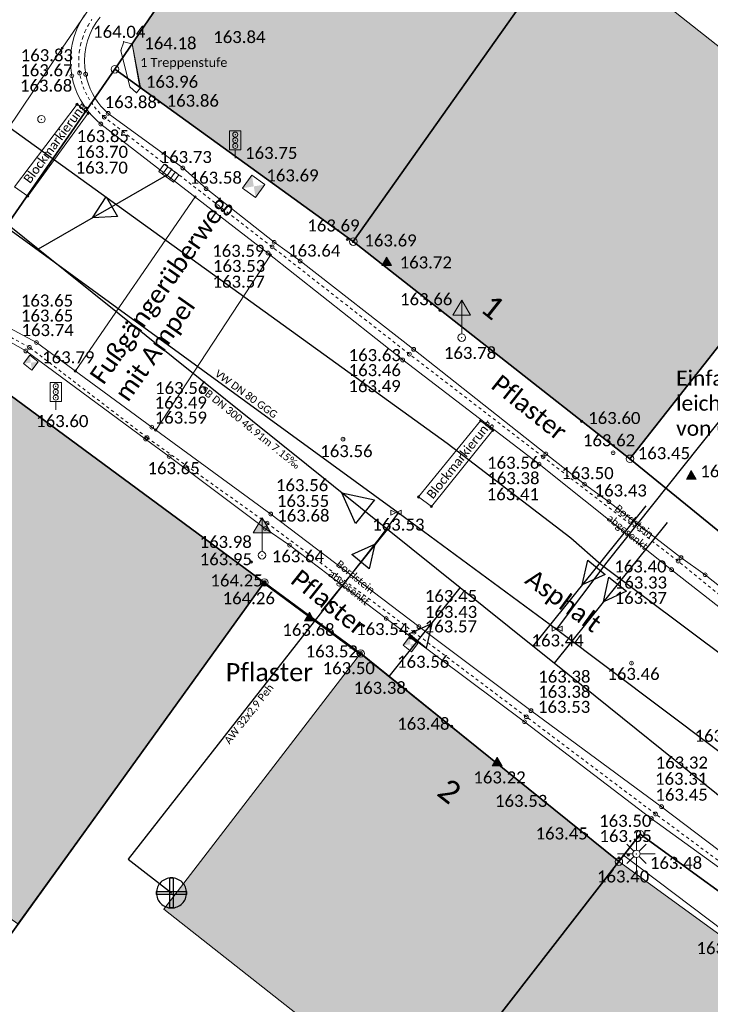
# Model space of a CAD drawing. Header units: metres. Extents: x 32397213 to 32398908, y 5500100 to 5502306.
# Tile 18 of 38: x 32398114 to 32398137, y 5500877 to 5500910. Entities that reach past the tile are written whole.
import ezdxf

# ---------------------------------------------------------------- set-up
doc = ezdxf.new("R2010")
doc.units = ezdxf.units.M
doc.header["$PDSIZE"] = 2.5
doc.linetypes.add('1', pattern=[0])
doc.linetypes.add('2', pattern=[0.16, 0.06, -0.1])
doc.layers.get('0').update_dxf_attribs({"linetype": 'CONTINUOUS'})
for name, color, linetype, lineweight in [('01_A-KM-Haltungen', 7, '1', 25), ('01_A-KM-Haltungen_LA', 7, '1', 25), ('01_A-M-HA-Haltung', 7, '1', 25), ('01_A-R-Regeneinlauf', 7, '1', 25), ('01_W-Hausanschluß', 7, '1', 25), ('01_W-Leitung-AW', 7, '1', 25), ('01_W-Leitung-AW_LA', 7, '1', 25), ('01_W-Leitung-HW-außer_Betrieb', 7, '1', 25), ('01_W-Leitung-VW', 7, '1', 25), ('01_W-Leitung-VW_LA', 7, '1', 25), ('AX_BesondererGebaeudepunkt_G2200', 7, '1', 18), ('AX_BesondererGebaeudepunkt_G2300', 7, '1', 18), ('AX_Flurstueck', 7, '1', 18), ('AX_Gebaeude', 7, '1', 18), ('AX_Grenzpunkt_V1100_G2300', 7, '1', 18), ('AX_Grenzpunkt_V9500_G2200', 7, '1', 18), ('AX_LagebezeichnungMitHausnummer', 7, '1', 18), ('AX_SonstigerVermessungspunkt_V1310_G2200', 7, '1', 18), ('BESCHRIFTUNG', 7, '1', 13), ('H_GEBAEUDE_LICHTSCHACHT', 7, '1', 13), ('H_KANAL_ABDECKUNG', 7, '1', 13), ('H_KANALHALTUNG_RW_RR', 7, '1', 18), ('H_RINNE', 7, '1', 13), ('H_STROM_LATERNE', 7, '1', 18), ('H_VERKEHR_AMPEL', 7, '1', 18), ('H_VERKEHRSSCHILD', 7, '1', 18), ('H_WASSER_HAS', 7, '1', 18), ('H_WEGRAND', 7, '1', 18), ('L_RINNE', 7, '1', 13), ('L_WEGRAND', 7, '1', 18), ('S_GEBAEUDE_LICHTSCHACHT', 7, '1', 13), ('S_KANAL_ABDECKUNG', 7, '1', 13), ('S_KANAL_EINL_RECHT', 7, '1', 13), ('S_KANALHALTUNG_RW_RR', 7, '1', 18), ('S_RINNE', 7, '1', 13), ('S_STROM_LATERNE', 7, '1', 18), ('S_VERKEHR_AMPEL', 7, '1', 18), ('S_VERKEHRSSCHILD', 7, '1', 18), ('S_WASSER_HAS', 7, '1', 18), ('S_WEGRAND', 7, '1', 18)]:
    doc.layers.add(name, color=color, linetype=linetype, lineweight=lineweight)
for name, color, linetype, lineweight, true_color in [('A_AX_Gebaeude', 7, '1', 18, 0x999999), ('H_BORDSTEIN_HOCH', 7, '1', 13, 0x004000), ('H_BORDSTEIN_RUND', 7, '1', 13, 0x004000), ('H_EINFAHRT', 1, '1', 13, 0xff0000), ('H_EINGANG', 7, '1', 13, 0x400040), ('H_GEBAEUDE_OEFFENTL', 1, '1', 13, 0xff0000), ('H_STRASSENACHSE', 7, '1', 13, 0xbb005e), ('H_STRASSENRAND', 7, '1', 13, 0x008080), ('H_TOPO', 7, '1', 13, 0x008000), ('H_TREPPE', 7, '1', 18, 0x804040), ('L_BORDSTEIN_HOCH', 7, '1', 13, 0x004000), ('L_BORDSTEIN_TIEF', 7, '1', 13, 0x004000), ('L_FLAECHENBEGRENZUNG', 7, '1', 13, 0x804000), ('L_GEBAEUDE_OEFFENTL', 1, '1', 13, 0xff0000), ('L_STRASSENRAND', 7, '1', 13, 0x008080), ('L_TREPPE', 7, '1', 18, 0x804040), ('S_BORDSTEIN_HOCH', 7, '1', 13, 0x004000), ('S_BORDSTEIN_RUND', 7, '1', 13, 0x004000), ('S_BORDSTEIN_TIEF', 7, '1', 13, 0x004000), ('S_EINFAHRT', 1, '1', 13, 0xff0000), ('S_EINGANG', 7, '1', 13, 0x400040), ('S_FLAECHENBEGRENZUNG', 7, '1', 13, 0x804000), ('S_GEBAEUDE_OEFFENTL', 1, '1', 13, 0xff0000), ('S_STRASSENACHSE', 7, '1', 13, 0xbb005e), ('S_STRASSENRAND', 7, '1', 13, 0x008080), ('S_TOPO', 7, '1', 13, 0x008000), ('S_TREPPE', 7, '1', 18, 0x804040)]:
    doc.layers.add(name, color=color, linetype=linetype, lineweight=lineweight, true_color=true_color)
doc.styles.add('0', font='calibri.ttf')

# ---------------------------------------------------------------- blocks, each defined once
blk = doc.blocks.new('23')
at = {"color": 0}
for p, q in [((0, 0.1), (0, 0.5)), ((-0.1, 0), (-0.5, 0)), ((-0.255, 0.255), (-0.071, 0.071)), ((0.255, 0.255), (0.071, 0.071)), ((0.1, 0), (0.5, 0)), ((-0.071, -0.071), (-0.255, -0.255)), ((0, -0.1), (0, -0.5)), ((0.071, -0.071), (0.255, -0.255))]:
    blk.add_line(p, q, dxfattribs=at)
blk.add_circle((0, 0), 0.1, dxfattribs=at)
blk.add_point((0, 0), dxfattribs=at)
blk = doc.blocks.new('1')
at = {"color": 0}
blk.add_circle((0, 0), 0.5, dxfattribs=at)
blk.add_point((0, 0), dxfattribs=at)
blk = doc.blocks.new('61')
at = {"color": 0}
for p, q in [((-0.447, 0.224), (-0.447, -0.224)), ((-0.447, 0.224), (-0.447, -0.224)), ((-0.447, -0.224), (0.447, 0.224)), ((0.447, -0.224), (-0.447, 0.224)), ((0.447, 0.224), (0.447, -0.224))]:
    blk.add_line(p, q, dxfattribs=at)
blk = doc.blocks.new('-1')
at = {"color": 0}
blk.add_circle((0, 0), 0.5, dxfattribs=at)
blk.add_point((0, 0), dxfattribs=at)
blk = doc.blocks.new('99')
at = {"color": 0}
blk.add_point((0, 0), dxfattribs=at)
blk = doc.blocks.new('12')
at = {"color": 0}
for p, q in [((0, 0.5), (-0.5, 0)), ((0, 0.5), (0.5, 0)), ((-0.5, 0), (0, -0.5)), ((0, -0.5), (0.5, 0))]:
    blk.add_line(p, q, dxfattribs=at)
blk.add_solid([(0, 0.5), (0.5, 0), (0, -0.5), (-0.5, 0)], dxfattribs=at)
blk = doc.blocks.new('7')
at = {"color": 0}
for p, q in [((-0.433, -0.25), (0, 0.5)), ((0, 0.5), (0.433, -0.25)), ((0, 0.5), (0, -0.25)), ((0.433, -0.25), (-0.433, -0.25))]:
    blk.add_line(p, q, dxfattribs=at)
blk.add_solid([(0, 0.5), (0.433, -0.25), (-0.433, -0.25)], dxfattribs=at)
blk = doc.blocks.new('13')
at = {"color": 0}
for p, q in [((-0.447, 0.224), (0.447, 0.224)), ((-0.447, -0.224), (-0.447, 0.224)), ((0.447, 0.224), (0.447, -0.224)), ((0.447, -0.224), (-0.447, -0.224))]:
    blk.add_line(p, q, dxfattribs=at)
blk.add_point((0, 0), dxfattribs=at)
blk = doc.blocks.new('55')
at = {"color": 0}
for p, q in [((-0.224, 0.224), (-0.224, -0.224)), ((0, 0.224), (0, -0.224)), ((0.224, 0.224), (0.224, -0.224))]:
    blk.add_line(p, q, dxfattribs=at)
blk.add_blockref('13', (0, 0), dxfattribs=at)
blk = doc.blocks.new('118')
at = {"color": 0}
for name, p in [('55', (0, 0.22)), ('99', (0, 0))]:
    blk.add_blockref(name, p, dxfattribs=at)
blk = doc.blocks.new('76')
at = {"color": 0}
blk.add_line((0, 0.05), (0, 0.3), dxfattribs=at)
for name, p, xscale, yscale, zscale in [('7', (0, 0.367), 0.267, 0.267, 0.267), ('1', (0, 0), 0.1, 0.1, 0.1)]:
    blk.add_blockref(name, p, dxfattribs=dict(at, xscale=xscale, yscale=yscale, zscale=zscale))
blk = doc.blocks.new('104')
at = {"color": 0, "linetype": '1', "ltscale": 0.5, "flags": 128}
blk.add_lwpolyline([(-0.1, 0.15), (0.1, 0.15), (0.1, 0.487), (-0.1, 0.487)], close=True, dxfattribs=at)
blk.add_lwpolyline([(0, 0), (0, 0.15)], dxfattribs=at)
at = {"color": 0, "xscale": 0.09, "yscale": 0.09, "zscale": 0.09}
for p in [(0, 0.42), (0, 0.32), (0, 0.22)]:
    blk.add_blockref('1', p, dxfattribs=at)

msp = doc.modelspace()

# ---------------------------------------------------------------- hatches: boundary and pattern name
at = {"layer": 'A_AX_Gebaeude', "linetype": 'Continuous', "lineweight": 13}
for points in [[(32398125.226, 5500902.696), (32398132.52, 5500913.02), (32398136.943, 5500919.572), (32398132.809, 5500922.481), (32398128.163, 5500915.582), (32398124.051, 5500918.336), (32398117.875, 5500909.27), (32398118.134, 5500907.826)], [(32398132.52, 5500913.02), (32398125.226, 5500902.696), (32398134.424, 5500895.476), (32398142.207, 5500905.373)], [(32398110.077, 5500898.004), (32398103.902, 5500889.105), (32398108.219, 5500886.045), (32398107.319, 5500884.775), (32398114.078, 5500880.006), (32398122.267, 5500891.361), (32398112.676, 5500898.429)], [(32398134.057, 5500882.08), (32398125.469, 5500889.001), (32398118.932, 5500880.497), (32398127.554, 5500873.704)], [(32398134.057, 5500882.08), (32398127.554, 5500873.704), (32398129.461, 5500872.257), (32398133.992, 5500868.826), (32398136.099, 5500867.231), (32398138.881, 5500865.125), (32398145.392, 5500873.847)]]:
    msp.add_hatch(color=256, dxfattribs=at).paths.add_polyline_path(points, flags=0)

# ---------------------------------------------------------------- linework, layer by layer
at = {"layer": '01_A-KM-Haltungen', "color": 212, "ltscale": 0.5, "true_color": 0xe132e1}
msp.add_polyline3d([(32398143.518, 5500879.346, 163.265), (32398143.128, 5500879.659, 163.295), (32398142.894, 5500879.847, 163.298), (32398140.633, 5500881.663, 163.328), (32398138.216, 5500883.604, 163.359), (32398131.9, 5500888.675, 163.441), (32398131.198, 5500889.239, 163.45), (32398128.781, 5500891.18, 163.482), (32398126.364, 5500893.121, 163.514), (32398114.747, 5500902.45, 163.666), (32398107.527, 5500908.248, 160.287), (32398106.943, 5500908.717, 163.807)], dxfattribs=at)
at = {"layer": '01_A-KM-Haltungen', "color": 7, "ltscale": 0.5}
msp.add_polyline3d([(32398125.304, 5500893.328, 163.514), (32398124.842, 5500894.346, 163.514), (32398125.934, 5500894.105, 163.514), (32398125.304, 5500893.328, 163.514)], close=True, dxfattribs=at)
at = {"layer": '01_A-M-HA-Haltung', "color": 212, "ltscale": 0.5, "true_color": 0xce00ce}
for points in [[(32398134.956, 5500893.916, 0), (32398131.198, 5500889.239, 0)], [(32398135.658, 5500893.352, 0), (32398131.9, 5500888.675, 0)], [(32398124.173, 5500890.392, 0), (32398126.364, 5500893.121, 0)], [(32398126.417, 5500888.237, 0), (32398128.781, 5500891.18, 0)]]:
    msp.add_polyline3d(points, dxfattribs=at)
at = {"layer": '01_A-M-HA-Haltung', "color": 153, "ltscale": 0.375, "true_color": 0x72a5cf}
for points in [[(32398125.173, 5500892.288, 0), (32398125.937, 5500892.635, 0), (32398125.756, 5500891.816, 0), (32398125.173, 5500892.288, 0)], [(32398133.604, 5500891.633, 0), (32398132.841, 5500891.286, 0), (32398133.022, 5500892.105, 0), (32398133.604, 5500891.633, 0)], [(32398134.306, 5500891.069, 0), (32398133.543, 5500890.722, 0), (32398133.724, 5500891.541, 0), (32398134.306, 5500891.069, 0)], [(32398127.072, 5500889.653, 0), (32398127.835, 5500890, 0), (32398127.654, 5500889.181, 0), (32398127.072, 5500889.653, 0)]]:
    msp.add_polyline3d(points, close=True, dxfattribs=at)
at = {"layer": '01_A-R-Regeneinlauf', "color": 132, "ltscale": 0.5, "true_color": 0x00e5e5}
msp.add_polyline3d([(32398119.008, 5500904.896, 0), (32398114.747, 5500902.45, 0)], dxfattribs=at)
at = {"layer": '01_A-R-Regeneinlauf', "color": 153, "ltscale": 0.375, "true_color": 0x72a5cf}
msp.add_polyline3d([(32398117.39, 5500903.536, 0), (32398116.553, 5500903.486, 0), (32398117.015, 5500904.185, 0), (32398117.39, 5500903.536, 0)], close=True, dxfattribs=at)
at = {"layer": '01_W-Hausanschluß', "color": 5, "ltscale": 0.5, "true_color": 0x0000ff}
for points in [[(32398119.182, 5500881.539, 0), (32398119.133, 5500881.537, 0), (32398119.084, 5500881.529, 0), (32398119.037, 5500881.517, 0), (32398118.991, 5500881.501, 0), (32398118.946, 5500881.48, 0), (32398118.904, 5500881.455, 0), (32398118.865, 5500881.426, 0), (32398118.828, 5500881.393, 0), (32398118.795, 5500881.356, 0), (32398118.766, 5500881.317, 0), (32398118.741, 5500881.275, 0), (32398118.72, 5500881.23, 0), (32398118.704, 5500881.184, 0), (32398118.692, 5500881.137, 0), (32398118.684, 5500881.088, 0), (32398118.682, 5500881.039, 0), (32398118.684, 5500880.99, 0), (32398118.692, 5500880.941, 0), (32398118.704, 5500880.894, 0), (32398118.72, 5500880.848, 0), (32398118.741, 5500880.803, 0), (32398118.766, 5500880.761, 0), (32398118.795, 5500880.722, 0), (32398118.828, 5500880.685, 0), (32398118.865, 5500880.652, 0), (32398118.904, 5500880.623, 0), (32398118.946, 5500880.598, 0), (32398118.991, 5500880.577, 0), (32398119.037, 5500880.561, 0), (32398119.084, 5500880.549, 0), (32398119.133, 5500880.541, 0), (32398119.182, 5500880.539, 0), (32398119.231, 5500880.541, 0), (32398119.28, 5500880.549, 0), (32398119.327, 5500880.561, 0), (32398119.373, 5500880.577, 0), (32398119.418, 5500880.598, 0), (32398119.46, 5500880.623, 0), (32398119.499, 5500880.652, 0), (32398119.536, 5500880.685, 0), (32398119.569, 5500880.722, 0), (32398119.598, 5500880.761, 0), (32398119.623, 5500880.803, 0), (32398119.644, 5500880.848, 0), (32398119.66, 5500880.894, 0), (32398119.672, 5500880.941, 0), (32398119.68, 5500880.99, 0), (32398119.682, 5500881.039, 0), (32398119.68, 5500881.088, 0), (32398119.672, 5500881.137, 0), (32398119.66, 5500881.184, 0), (32398119.644, 5500881.23, 0), (32398119.623, 5500881.275, 0), (32398119.598, 5500881.317, 0), (32398119.569, 5500881.356, 0), (32398119.536, 5500881.393, 0), (32398119.499, 5500881.426, 0), (32398119.46, 5500881.455, 0), (32398119.418, 5500881.48, 0), (32398119.373, 5500881.501, 0), (32398119.327, 5500881.517, 0), (32398119.28, 5500881.529, 0), (32398119.231, 5500881.537, 0)], [(32398119.132, 5500881.539, 0), (32398119.232, 5500881.539, 0), (32398119.232, 5500880.539, 0), (32398119.132, 5500880.539, 0), (32398119.132, 5500881.539, 0)], [(32398118.682, 5500881.089, 0), (32398119.682, 5500881.089, 0), (32398119.682, 5500880.989, 0), (32398118.682, 5500880.989, 0), (32398118.682, 5500881.089, 0)]]:
    msp.add_polyline3d(points, close=True, dxfattribs=at)
at = {"layer": '01_W-Leitung-AW', "color": 3, "ltscale": 0.5, "true_color": 0x00ff00}
for points in [[(32398133.662, 5500892.039, 0), (32398142.862, 5500903.592, 0), (32398141.628, 5500904.473, 0)], [(32398126.718, 5500893.673, 163.566), (32398126.117, 5500892.873, 0)], [(32398126.117, 5500892.873, 0), (32398117.74, 5500882.167, 0), (32398119.182, 5500881.039, 0)], [(32398131.984, 5500889.798, 163.491), (32398133.662, 5500892.039, 163.465)]]:
    msp.add_polyline3d(points, dxfattribs=at)
at = {"layer": '01_W-Leitung-HW-außer_Betrieb', "color": 151, "ltscale": 0.5, "true_color": 0xa3bcff}
msp.add_polyline3d([(32398113.13, 5500906.968, 0), (32398128.351, 5500895.993, 163.533), (32398132.457, 5500892.851, 163.466), (32398133.468, 5500891.955, 163.465), (32398144.812, 5500883.469, 163.277), (32398145.128, 5500883.131, 163.27), (32398172.307, 5500865.433, 3.293), (32398172.687, 5500865.225, 0)], dxfattribs=at)
at = {"layer": '01_W-Leitung-VW', "color": 5, "ltscale": 0.5, "true_color": 0x0000ff}
msp.add_polyline3d([(32398144.116, 5500880.63, 0), (32398143.297, 5500881.25, 163.294), (32398140.728, 5500883.227, 163.355), (32398131.984, 5500889.798, 163.491), (32398126.718, 5500893.673, 163.566), (32398111.631, 5500904.659, 0), (32398110.798, 5500905.275, 0), (32398110.703, 5500905.345, 0)], dxfattribs=at)
at = {"layer": 'AX_Flurstueck', "color": 7, "linetype": '1', "lineweight": 25, "ltscale": 0.5}
for points in [[(32398130.762, 5500949.867, 0), (32398119.44, 5500933.326, 0), (32398113.718, 5500924.89, 0), (32398106.931, 5500914.885, 0), (32398104.817, 5500911.762, 0), (32398104.733, 5500911.638, 0), (32398101.254, 5500906.498, 0), (32398111.152, 5500899.553, 0), (32398117.301, 5500908.428, 0), (32398128.798, 5500925.304, 0), (32398130.508, 5500927.814, 0), (32398130.549, 5500927.786, 0), (32398135.961, 5500935.73, 0), (32398135.919, 5500935.757, 0), (32398136.309, 5500936.356, 0), (32398136.439, 5500936.281, 0), (32398150.674, 5500957.067, 0)], [(32398168.038, 5500870.674, 0), (32398158.812, 5500877.06, 0), (32398149.32, 5500883.629, 0), (32398149.234, 5500883.519, 0), (32398147.751, 5500884.755, 0), (32398137.35, 5500893.087, 0), (32398134.424, 5500895.476, 0), (32398125.226, 5500902.696, 0), (32398117.301, 5500908.428, 0), (32398111.152, 5500899.553, 0), (32398122.267, 5500891.361, 0), (32398125.469, 5500889.001, 0), (32398134.057, 5500882.08, 0), (32398134.762, 5500882.988, 0), (32398148.49, 5500873.016, 0), (32398149.34, 5500872.398, 0), (32398153.92, 5500868.97, 0), (32398166.618, 5500859.468, 0)]]:
    msp.add_polyline3d(points, dxfattribs=at)
for points in [[(32398117.301, 5500908.428, 0), (32398125.226, 5500902.696, 0), (32398132.52, 5500913.02, 0), (32398136.383, 5500918.743, 0), (32398136.943, 5500919.572, 0), (32398128.798, 5500925.304, 0)], [(32398132.52, 5500913.02, 0), (32398125.226, 5500902.696, 0), (32398134.424, 5500895.476, 0), (32398142.207, 5500905.373, 0), (32398150.604, 5500914.665, 0), (32398143.916, 5500919.483, 0), (32398139.198, 5500922.572, 0), (32398138.517, 5500921.548, 0), (32398136.549, 5500918.631, 0), (32398136.383, 5500918.743, 0)], [(32398142.207, 5500905.373, 0), (32398134.424, 5500895.476, 0), (32398137.35, 5500893.087, 0), (32398147.751, 5500884.755, 0), (32398149.234, 5500883.519, 0), (32398149.32, 5500883.629, 0), (32398156.822, 5500894.654, 0), (32398164.179, 5500905.529, 0), (32398150.604, 5500914.665, 0)], [(32398080.772, 5500853.37, 0), (32398073.445, 5500843.224, 0), (32398082.459, 5500836.441, 0), (32398085.938, 5500841.211, 0), (32398101.18, 5500862.112, 0), (32398107.186, 5500870.451, 0), (32398122.267, 5500891.361, 0), (32398111.152, 5500899.553, 0), (32398103.902, 5500889.105, 0), (32398095.856, 5500877.59, 0), (32398096.196, 5500877.35, 0), (32398095.596, 5500874.601, 0), (32398086.39, 5500861.396, 0)], [(32398085.938, 5500841.211, 0), (32398095.373, 5500833.689, 0), (32398099.032, 5500838.363, 0), (32398099.943, 5500837.501, 0), (32398101.182, 5500839.086, 0), (32398112.402, 5500853.435, 0), (32398118.75, 5500861.694, 0), (32398127.554, 5500873.704, 0), (32398134.057, 5500882.08, 0), (32398125.469, 5500889.001, 0), (32398122.267, 5500891.361, 0), (32398107.186, 5500870.451, 0), (32398101.18, 5500862.112, 0)], [(32398112.402, 5500853.435, 0), (32398101.182, 5500839.086, 0), (32398101.56, 5500838.724, 0), (32398111.677, 5500829.029, 0), (32398112.076, 5500828.646, 0), (32398148.49, 5500873.016, 0), (32398134.762, 5500882.988, 0), (32398134.057, 5500882.08, 0), (32398127.554, 5500873.704, 0), (32398118.75, 5500861.694, 0)]]:
    msp.add_polyline3d(points, close=True, dxfattribs=at)
at = {"layer": 'AX_Gebaeude', "color": 7, "linetype": '1', "lineweight": 13, "ltscale": 0.5}
for points in [[(32398125.226, 5500902.696, 0), (32398132.52, 5500913.02, 0), (32398136.943, 5500919.572, 0), (32398132.809, 5500922.481, 0), (32398128.163, 5500915.582, 0), (32398124.051, 5500918.336, 0), (32398117.875, 5500909.27, 0), (32398118.134, 5500907.826, 0)], [(32398132.52, 5500913.02, 0), (32398125.226, 5500902.696, 0), (32398134.424, 5500895.476, 0), (32398142.207, 5500905.373, 0)], [(32398110.077, 5500898.004, 0), (32398103.902, 5500889.105, 0), (32398108.219, 5500886.045, 0), (32398107.319, 5500884.775, 0), (32398114.078, 5500880.006, 0), (32398122.267, 5500891.361, 0), (32398112.676, 5500898.429, 0)], [(32398134.057, 5500882.08, 0), (32398125.469, 5500889.001, 0), (32398118.932, 5500880.497, 0), (32398127.554, 5500873.704, 0)], [(32398134.057, 5500882.08, 0), (32398127.554, 5500873.704, 0), (32398129.461, 5500872.257, 0), (32398133.992, 5500868.826, 0), (32398136.099, 5500867.231, 0), (32398138.881, 5500865.125, 0), (32398145.392, 5500873.847, 0)]]:
    msp.add_polyline3d(points, close=True, dxfattribs=at)
at = {"layer": 'L_BORDSTEIN_HOCH', "color": 98, "lineweight": 18, "ltscale": 0.5, "true_color": 0x004000}
for points in [[(32398116.807, 5500910.16, 163.775), (32398116.674, 5500909.979, 163.781), (32398116.559, 5500909.786, 163.787), (32398116.463, 5500909.583, 163.793), (32398116.387, 5500909.371, 163.799), (32398116.333, 5500909.153, 163.805), (32398116.299, 5500908.931, 163.811), (32398116.288, 5500908.707, 163.817), (32398116.298, 5500908.482, 163.823), (32398116.33, 5500908.26, 163.829), (32398116.368, 5500908.095, 163.831), (32398116.419, 5500907.933, 163.833), (32398116.48, 5500907.776, 163.836), (32398116.554, 5500907.623, 163.838), (32398116.638, 5500907.476, 163.84), (32398116.733, 5500907.336, 163.842), (32398116.838, 5500907.203, 163.845), (32398116.952, 5500907.078, 163.847), (32398117.075, 5500906.962, 163.849), (32398119.56, 5500905.146, 163.734), (32398120.332, 5500904.458, 163.581), (32398122.595, 5500902.675, 163.586), (32398123.461, 5500902.054, 163.644), (32398127.234, 5500899.114, 163.632), (32398131.629, 5500895.637, 163.555), (32398132.915, 5500894.633, 163.503), (32398133.725, 5500894.049, 163.432), (32398136.12, 5500892.19, 163.401), (32398136.926, 5500891.618, 163.453), (32398139.58, 5500889.507, 163.436)], [(32398112.695, 5500899.98, 163.771), (32398114.34, 5500899.061, 163.736), (32398118.323, 5500896.133, 163.587), (32398119.104, 5500895.55, 163.648), (32398122.294, 5500893.159, 163.676), (32398123.108, 5500892.603, 163.637), (32398126.321, 5500890.167, 163.542), (32398127.146, 5500889.542, 163.575), (32398130.921, 5500886.73, 163.526), (32398135.134, 5500883.517, 163.451), (32398139.011, 5500880.712, 163.42)]]:
    msp.add_polyline3d(points, dxfattribs=at)
at = {"layer": 'L_BORDSTEIN_TIEF', "color": 98, "linetype": '1', "lineweight": 18, "ltscale": 0.5, "true_color": 0x004000}
msp.add_polyline3d([(32398122.251, 5500891.324, 164.249), (32398125.435, 5500888.976, 163.679)], dxfattribs=at)
at = {"layer": 'L_FLAECHENBEGRENZUNG', "color": 57, "ltscale": 0.5, "true_color": 0x808040}
msp.add_polyline3d([(32398116.445, 5500910.432, 163.605), (32398115.547, 5500909.128, 163.647), (32398109.54, 5500900.212, 163.717), (32398108.609, 5500898.893, 163.719)], dxfattribs=at)
at = {"layer": 'L_FLAECHENBEGRENZUNG', "color": 57, "linetype": '1', "ltscale": 0.5, "true_color": 0x808040}
for points in [[(32398116.044, 5500907.262, 163.689), (32398116.412, 5500906.966, 163.72), (32398114.4, 5500904.209, 163.701), (32398113.961, 5500904.521, 163.748)], [(32398127.393, 5500894.205, 163.539), (32398127.822, 5500893.889, 163.517), (32398129.865, 5500896.423, 163.462), (32398129.46, 5500896.737, 163.441)]]:
    msp.add_polyline3d(points, close=True, dxfattribs=at)
for points in [[(32398119.968, 5500904.185, 163.57), (32398115.985, 5500898.395, 163.61)], [(32398118.658, 5500896.43, 163.565), (32398122.472, 5500902.249, 163.577)]]:
    msp.add_polyline3d(points, dxfattribs=at)
at = {"layer": 'L_GEBAEUDE_OEFFENTL', "color": 1, "ltscale": 0.5, "true_color": 0xff0000}
for points in [[(32398117.872, 5500909.268, 164.18), (32398118.148, 5500907.816, 163.956), (32398125.22, 5500902.689, 163.69), (32398134.441, 5500895.454, 163.448)], [(32398145.394, 5500873.849, 163.213), (32398134.218, 5500882.282, 163.401), (32398134.055, 5500882.085, 163.401), (32398125.473, 5500889.011, 163.496)]]:
    msp.add_polyline3d(points, dxfattribs=at)
at = {"layer": 'L_RINNE', "linetype": '2', "lineweight": 18, "ltscale": 0.5}
for points in [[(32398139.423, 5500889.29, 163.243), (32398136.025, 5500892.075, 163.331), (32398131.537, 5500895.538, 163.385), (32398127.09, 5500898.955, 163.464), (32398122.527, 5500902.521, 163.529), (32398116.951, 5500906.832, 163.7), (32398116.811, 5500906.962, 163.697), (32398116.681, 5500907.102, 163.694), (32398116.562, 5500907.252, 163.691), (32398116.456, 5500907.411, 163.688), (32398116.362, 5500907.578, 163.684), (32398116.282, 5500907.751, 163.681), (32398116.216, 5500907.931, 163.678), (32398116.164, 5500908.115, 163.675), (32398116.126, 5500908.302, 163.672), (32398116.1, 5500908.534, 163.666), (32398116.097, 5500908.767, 163.66), (32398116.115, 5500908.999, 163.655), (32398116.156, 5500909.229, 163.649), (32398116.218, 5500909.454, 163.643), (32398116.302, 5500909.671, 163.637), (32398116.406, 5500909.88, 163.632), (32398116.529, 5500910.078, 163.626)], [(32398139.112, 5500880.816, 163.238), (32398135.276, 5500883.662, 163.312), (32398130.979, 5500886.897, 163.38), (32398127.247, 5500889.707, 163.431), (32398122.36, 5500893.337, 163.547), (32398118.371, 5500896.179, 163.487), (32398114.459, 5500899.182, 163.651), (32398112.586, 5500900.198, 163.684)]]:
    msp.add_polyline3d(points, dxfattribs=at)
at = {"layer": 'L_STRASSENRAND', "color": 136, "lineweight": 13, "ltscale": 0.5, "true_color": 0x008080}
for points in [[(32398116.286, 5500910.222, 163.613), (32398116.149, 5500909.997, 163.621), (32398116.034, 5500909.76, 163.629), (32398115.943, 5500909.513, 163.637), (32398115.877, 5500909.258, 163.645), (32398115.836, 5500908.997, 163.653), (32398115.82, 5500908.734, 163.661), (32398115.831, 5500908.471, 163.669), (32398115.867, 5500908.21, 163.677), (32398115.915, 5500908.003, 163.679), (32398115.979, 5500907.8, 163.681), (32398116.058, 5500907.604, 163.683), (32398116.153, 5500907.414, 163.685), (32398116.263, 5500907.232, 163.688), (32398116.387, 5500907.059, 163.69), (32398116.524, 5500906.897, 163.692), (32398116.673, 5500906.746, 163.694), (32398116.834, 5500906.607, 163.696), (32398122.389, 5500902.317, 163.573), (32398126.868, 5500898.762, 163.492), (32398131.404, 5500895.298, 163.407), (32398135.811, 5500891.787, 163.365), (32398139.312, 5500889.047, 163.298)], [(32398112.594, 5500900.459, 163.703), (32398114.696, 5500899.339, 163.654), (32398118.525, 5500896.526, 163.556), (32398122.482, 5500893.639, 163.555), (32398127.407, 5500889.893, 163.454), (32398131.134, 5500887.1, 163.377), (32398135.477, 5500883.907, 163.317), (32398139.305, 5500880.999, 163.21)]]:
    msp.add_polyline3d(points, dxfattribs=at)
at = {"layer": 'L_TREPPE', "color": 17, "lineweight": 18, "ltscale": 0.5, "true_color": 0x804040}
msp.add_polyline3d([(32398118.148, 5500907.814, 163.936), (32398118.022, 5500907.646, 163.877), (32398117.797, 5500907.841, 163.864), (32398117.502, 5500909.054, 163.959), (32398117.596, 5500909.34, 164.041), (32398117.866, 5500909.268, 164.146)], dxfattribs=at)
at = {"layer": 'L_WEGRAND', "color": 36, "linetype": '1', "lineweight": 13, "ltscale": 0.5, "true_color": 0x804000}
msp.add_polyline3d([(32398122.271, 5500891.355, 164.259), (32398125.468, 5500889.012, 163.522)], dxfattribs=at)

# ---------------------------------------------------------------- block references
at = {"layer": 'AX_BesondererGebaeudepunkt_G2200', "color": 7, "xscale": 0.05, "yscale": 0.05, "zscale": 0.05}
for p in [(32398117.875, 5500909.27), (32398118.134, 5500907.826), (32398125.226, 5500902.696), (32398134.424, 5500895.476), (32398122.267, 5500891.361), (32398125.469, 5500889.001), (32398134.057, 5500882.08)]:
    msp.add_blockref('99', p, dxfattribs=at)
at = {"layer": 'AX_BesondererGebaeudepunkt_G2300', "color": 7, "xscale": 0.05, "yscale": 0.05, "zscale": 0.05}
msp.add_blockref('99', (32398118.932, 5500880.497), dxfattribs=at)
at = {"layer": 'AX_Grenzpunkt_V1100_G2300', "color": 7, "xscale": 0.25, "yscale": 0.25, "zscale": 0.25}
msp.add_blockref('-1', (32398134.762, 5500882.988), dxfattribs=at)
at = {"layer": 'AX_Grenzpunkt_V9500_G2200', "color": 7, "xscale": 0.25, "yscale": 0.25, "zscale": 0.25}
for p in [(32398117.301, 5500908.428), (32398125.226, 5500902.696), (32398134.424, 5500895.476), (32398122.267, 5500891.361), (32398125.469, 5500889.001), (32398134.057, 5500882.08)]:
    msp.add_blockref('-1', p, dxfattribs=at)
at = {"layer": 'AX_SonstigerVermessungspunkt_V1310_G2200', "color": 7, "xscale": 0.25, "yscale": 0.25, "zscale": 0.25}
msp.add_blockref('-1', (32398114.858, 5500906.768), dxfattribs=at)
at = {"layer": 'S_BORDSTEIN_HOCH', "color": 98, "lineweight": 18, "true_color": 0x004000, "xscale": 0.125, "yscale": 0.125, "zscale": 0.125}
for p in [(32398116.33, 5500908.26, 163.829), (32398117.075, 5500906.962, 163.849), (32398119.56, 5500905.146, 163.734), (32398123.461, 5500902.054, 163.644), (32398114.34, 5500899.061, 163.736), (32398127.234, 5500899.114, 163.632), (32398131.629, 5500895.637, 163.555), (32398119.104, 5500895.55, 163.648), (32398132.915, 5500894.633, 163.503), (32398122.294, 5500893.159, 163.676), (32398136.926, 5500891.618, 163.453), (32398127.146, 5500889.542, 163.575), (32398130.921, 5500886.73, 163.526), (32398135.134, 5500883.517, 163.451)]:
    msp.add_blockref('1', p, dxfattribs=at)
at = {"layer": 'S_BORDSTEIN_RUND', "color": 98, "lineweight": 18, "true_color": 0x004000, "xscale": 0.125, "yscale": 0.125, "zscale": 0.125}
for p in [(32398120.332, 5500904.458, 163.581), (32398122.595, 5500902.675, 163.586), (32398118.323, 5500896.133, 163.587), (32398133.725, 5500894.049, 163.432), (32398123.108, 5500892.603, 163.637), (32398136.12, 5500892.19, 163.401), (32398126.321, 5500890.167, 163.542)]:
    msp.add_blockref('1', p, dxfattribs=at)
at = {"layer": 'S_BORDSTEIN_TIEF', "color": 98, "lineweight": 18, "true_color": 0x004000, "xscale": 0.125, "yscale": 0.125, "zscale": 0.125}
for p in [(32398122.251, 5500891.324, 164.249), (32398125.435, 5500888.976, 163.679)]:
    msp.add_blockref('1', p, dxfattribs=at)
at = {"layer": 'S_EINFAHRT', "color": 1, "true_color": 0xff0000, "xscale": 0.3749999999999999, "yscale": 0.3749999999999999, "zscale": 0.3749999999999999}
for p in [(32398136.463, 5500894.895, 163.468), (32398123.768, 5500890.183, 163.683)]:
    msp.add_blockref('7', p, dxfattribs=at)
at = {"layer": 'S_EINGANG', "color": 208, "true_color": 0x400040, "xscale": 0.3749999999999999, "yscale": 0.3749999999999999, "zscale": 0.3749999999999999}
for p in [(32398126.334, 5500901.991, 163.721), (32398130.008, 5500885.361, 163.22)]:
    msp.add_blockref('7', p, dxfattribs=at)
at = {"layer": 'S_FLAECHENBEGRENZUNG', "color": 57, "true_color": 0x808040, "xscale": 0.075, "yscale": 0.075, "zscale": 0.075}
for p in [(32398115.547, 5500909.128, 163.647), (32398116.044, 5500907.262, 163.689), (32398116.412, 5500906.966, 163.72), (32398114.4, 5500904.209, 163.701), (32398119.968, 5500904.185, 163.57), (32398122.472, 5500902.249, 163.577), (32398115.985, 5500898.395, 163.61), (32398129.46, 5500896.737, 163.441), (32398118.658, 5500896.43, 163.565), (32398129.865, 5500896.423, 163.462), (32398127.393, 5500894.205, 163.539), (32398127.822, 5500893.889, 163.517)]:
    msp.add_blockref('1', p, dxfattribs=at)
at = {"layer": 'S_GEBAEUDE_LICHTSCHACHT', "lineweight": 18, "xscale": 0.075, "yscale": 0.075, "zscale": 0.075}
for p in [(32398128.111, 5500900.415, 163.665), (32398132.819, 5500896.724, 163.601), (32398126.972, 5500887.807, 163.383), (32398128.495, 5500886.576, 163.476), (32398131.617, 5500884.058, 163.529), (32398132.981, 5500882.965, 163.453)]:
    msp.add_blockref('1', p, dxfattribs=at)
at = {"layer": 'S_GEBAEUDE_OEFFENTL', "color": 1, "true_color": 0xff0000, "xscale": 0.05, "yscale": 0.05, "zscale": 0.05}
for p in [(32398117.872, 5500909.268, 164.18), (32398118.148, 5500907.816, 163.956), (32398125.22, 5500902.689, 163.69), (32398134.441, 5500895.454, 163.448), (32398122.267, 5500891.362, 164.248), (32398125.473, 5500889.011, 163.496), (32398134.218, 5500882.282, 163.401), (32398134.055, 5500882.085, 163.401)]:
    msp.add_blockref('-1', p, dxfattribs=at)
at = {"layer": 'S_KANAL_ABDECKUNG', "lineweight": 25}
for p, xscale, yscale, zscale, rotation in [((32398121.918, 5500904.534, 163.692), 0.7499999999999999, 0.7499999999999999, 0.7499999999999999, 279.459), ((32398114.505, 5500898.671, 163.787), 0.5, 0.5, 0.5, 277.427), ((32398127.129, 5500889.305, 163.556), 0.5, 0.5, 0.5, 277.256)]:
    msp.add_blockref('12', p, dxfattribs=dict(at, xscale=xscale, yscale=yscale, zscale=zscale, rotation=rotation))
at = {"layer": 'S_KANAL_EINL_RECHT', "xscale": 0.675, "yscale": 0.675, "zscale": 0.675, "rotation": 144.202}
msp.add_blockref('118', (32398119.181, 5500905.097, 163.059), dxfattribs=at)
at = {"layer": 'S_KANALHALTUNG_RW_RR', "color": 150, "true_color": 0x0080ff, "xscale": 0.075, "yscale": 0.075, "zscale": 0.075}
for p in [(32398118.76, 5500907.34, 163.858), (32398125.025, 5500902.766, 163.69), (32398121.834, 5500892.043, 163.953), (32398134.06, 5500882.203, 163.35), (32398134.367, 5500882.296, 163.495)]:
    msp.add_blockref('-1', p, dxfattribs=at)
at = {"layer": 'S_RINNE', "lineweight": 18, "xscale": 0.125, "yscale": 0.125, "zscale": 0.125}
for p in [(32398116.126, 5500908.302, 163.672), (32398116.951, 5500906.832, 163.7), (32398122.527, 5500902.521, 163.529), (32398114.459, 5500899.182, 163.651), (32398127.09, 5500898.955, 163.464), (32398118.371, 5500896.179, 163.487), (32398131.537, 5500895.538, 163.385), (32398122.36, 5500893.337, 163.547), (32398136.025, 5500892.075, 163.331), (32398127.247, 5500889.707, 163.431), (32398130.979, 5500886.897, 163.38), (32398135.276, 5500883.662, 163.312)]:
    msp.add_blockref('1', p, dxfattribs=at)
at = {"layer": 'S_STRASSENACHSE', "color": 236, "lineweight": 18, "true_color": 0x800040, "xscale": 0.125, "yscale": 0.125, "zscale": 0.125}
for p in [(32398124.882, 5500896.128, 163.561), (32398134.476, 5500888.682, 163.459)]:
    msp.add_blockref('1', p, dxfattribs=at)
at = {"layer": 'S_STRASSENRAND', "color": 136, "lineweight": 13, "true_color": 0x008080, "xscale": 0.125, "yscale": 0.125, "zscale": 0.125}
for p in [(32398115.867, 5500908.21, 163.677), (32398116.834, 5500906.607, 163.696), (32398122.389, 5500902.317, 163.573), (32398114.696, 5500899.339, 163.654), (32398126.868, 5500898.762, 163.492), (32398118.525, 5500896.526, 163.556), (32398131.404, 5500895.298, 163.407), (32398122.482, 5500893.639, 163.555), (32398135.811, 5500891.787, 163.365), (32398127.407, 5500889.893, 163.454), (32398131.134, 5500887.1, 163.377), (32398135.477, 5500883.907, 163.317)]:
    msp.add_blockref('1', p, dxfattribs=at)
at = {"layer": 'S_STROM_LATERNE', "color": 7, "xscale": 1.25, "yscale": 1.25, "zscale": 1.25}
msp.add_blockref('23', (32398134.64, 5500882.339, 163.483), dxfattribs=at)
at = {"layer": 'S_TOPO', "color": 96, "lineweight": 13, "true_color": 0x008000, "xscale": 0.125, "yscale": 0.125, "zscale": 0.125}
msp.add_blockref('1', (32398133.864, 5500895.676, 163.624), dxfattribs=at)
at = {"layer": 'S_TREPPE', "color": 17, "lineweight": 18, "true_color": 0x804040, "xscale": 0.125, "yscale": 0.125, "zscale": 0.125}
for p in [(32398117.596, 5500909.34, 164.041), (32398117.866, 5500909.268, 164.146), (32398117.502, 5500909.054, 163.959), (32398117.797, 5500907.841, 163.864), (32398118.148, 5500907.814, 163.936), (32398118.022, 5500907.646, 163.877)]:
    msp.add_blockref('99', p, dxfattribs=at)
at = {"layer": 'S_VERKEHR_AMPEL', "lineweight": 18, "xscale": 1.875, "yscale": 1.875, "zscale": 1.875}
for p in [(32398121.301, 5500905.466, 163.746), (32398115.333, 5500897.099, 163.599)]:
    msp.add_blockref('104', p, dxfattribs=at)
at = {"layer": 'S_VERKEHRSSCHILD', "lineweight": 18, "xscale": 2.5, "yscale": 2.5, "zscale": 2.5}
for p in [(32398128.83, 5500899.503, 163.785), (32398122.191, 5500892.265, 163.982)]:
    msp.add_blockref('76', p, dxfattribs=at)
at = {"layer": 'S_WASSER_HAS', "color": 150, "lineweight": 18, "true_color": 0x0080ff, "xscale": 0.3749999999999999, "yscale": 0.3749999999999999, "zscale": 0.3749999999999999}
for p in [(32398126.647, 5500893.683, 163.527), (32398132.002, 5500889.827, 163.436)]:
    msp.add_blockref('61', p, dxfattribs=at)
at = {"layer": 'S_WEGRAND', "color": 36, "lineweight": 13, "true_color": 0x804000, "xscale": 0.125, "yscale": 0.125, "zscale": 0.125}
for p in [(32398122.271, 5500891.355, 164.259), (32398125.468, 5500889.012, 163.522)]:
    msp.add_blockref('1', p, dxfattribs=at)

# ---------------------------------------------------------------- texts
at = {"layer": '01_A-KM-Haltungen_LA', "color": 1, "true_color": 0xff0000, "insert": (32398121.889, 5500896.612), "char_height": 0.25, "attachment_point": 2, "rotation": 321, "style": '0'}
msp.add_mtext('SB DN 300 46.91m 7.15‰', dxfattribs=at)
at = {"layer": '01_W-Leitung-AW_LA', "color": 116, "true_color": 0x008040, "insert": (32398121.655, 5500887.07), "char_height": 0.25, "attachment_point": 2, "rotation": 52, "style": '0'}
msp.add_mtext('AW 32x2,9 Peh', dxfattribs=at)
at = {"layer": '01_W-Leitung-VW_LA', "color": 1, "true_color": 0xff0000, "insert": (32398121.741, 5500897.731), "char_height": 0.25, "attachment_point": 2, "rotation": 324, "style": '0'}
msp.add_mtext('VW DN 80 GGG', dxfattribs=at)
at = {"layer": 'AX_LagebezeichnungMitHausnummer', "color": 7, "char_height": 0.75, "attachment_point": 2, "style": '0'}
for s, insert, rotation in [('1', (32398130.1, 5500900.814), 321.559), ('2', (32398128.657, 5500884.721), 321.949)]:
    msp.add_mtext(s, dxfattribs=dict(at, insert=insert, rotation=rotation))
at = {"layer": 'BESCHRIFTUNG', "attachment_point": 1, "style": '0'}
for s, insert, char_height in [('1 Treppenstufe', (32398118.142, 5500908.805), 0.3), ('Einfahrt\\Pleicht abfallend\\Pvon Gehweg weg', (32398135.96, 5500898.407), 0.5), ('Pflaster', (32398120.987, 5500888.68), 0.6)]:
    msp.add_mtext(s, dxfattribs=dict(at, insert=insert, char_height=char_height))
for s, insert, char_height, rotation in [('Blockmarkierung', (32398114.237, 5500904.783), 0.3, 53.647), ('Fußgängerüberweg\\Pmit Ampel', (32398116.426, 5500898.251), 0.6, 54.919), ('Pflaster', (32398130.137, 5500898.32), 0.6, 321.349), ('Blockmarkierung', (32398127.639, 5500894.303), 0.3, 51.454), ('Bordstein\\Pabgesenkt', (32398134.053, 5500893.974), 0.25, 320.954), ('Bordstein\\Pabgesenkt', (32398124.788, 5500892.124), 0.25, 320.954), ('Pflaster', (32398123.473, 5500891.842), 0.6, 321.349), ('Asphalt', (32398131.245, 5500891.847), 0.6, 323.609)]:
    msp.add_mtext(s, dxfattribs=dict(at, insert=insert, char_height=char_height, rotation=rotation))
at = {"layer": 'H_BORDSTEIN_HOCH', "color": 98, "true_color": 0x004000, "char_height": 0.4, "attachment_point": 1, "style": '0'}
for s, insert in [('163.83', (32398114.169, 5500909.094, 163.829)), ('163.85', (32398116.029, 5500906.406, 163.849)), ('163.73', (32398118.787, 5500905.71, 163.734)), ('163.64', (32398123.058, 5500902.598, 163.644)), ('163.74', (32398114.195, 5500899.955, 163.736)), ('163.63', (32398125.071, 5500899.123, 163.632)), ('163.65', (32398118.384, 5500895.363, 163.648)), ('163.56', (32398129.674, 5500895.544, 163.555)), ('163.50', (32398132.146, 5500895.198, 163.503)), ('163.68', (32398122.698, 5500893.787, 163.676)), ('163.57', (32398127.601, 5500890.101, 163.575)), ('163.53', (32398131.367, 5500887.426, 163.526)), ('163.45', (32398135.272, 5500884.505, 163.451))]:
    msp.add_mtext(s, dxfattribs=dict(at, insert=insert))
at = {"layer": 'H_BORDSTEIN_RUND', "color": 98, "true_color": 0x004000, "char_height": 0.4, "attachment_point": 1, "style": '0'}
for s, insert in [('163.58', (32398119.785, 5500905.022, 163.581)), ('163.59', (32398120.535, 5500902.591, 163.586)), ('163.59', (32398118.624, 5500897.044, 163.587)), ('163.43', (32398133.249, 5500894.621, 163.432)), ('163.64', (32398122.517, 5500892.433, 163.637)), ('163.40', (32398133.904, 5500892.096, 163.401)), ('163.54', (32398125.318, 5500890.014, 163.542))]:
    msp.add_mtext(s, dxfattribs=dict(at, insert=insert))
at = {"layer": 'H_EINFAHRT', "color": 1, "true_color": 0xff0000, "char_height": 0.4, "attachment_point": 1, "style": '0'}
for s, insert in [('163.47', (32398136.766, 5500895.26, 163.468)), ('163.68', (32398122.869, 5500889.988, 163.683))]:
    msp.add_mtext(s, dxfattribs=dict(at, insert=insert))
at = {"layer": 'H_EINGANG', "color": 208, "true_color": 0x400040, "char_height": 0.4, "attachment_point": 1, "style": '0'}
for s, insert in [('163.72', (32398126.768, 5500902.205, 163.721)), ('163.22', (32398129.22, 5500885.08, 163.22))]:
    msp.add_mtext(s, dxfattribs=dict(at, insert=insert))
at = {"layer": 'H_GEBAEUDE_LICHTSCHACHT', "char_height": 0.4, "attachment_point": 1, "style": '0'}
for s, insert in [('163.66', (32398126.782, 5500900.982, 163.665)), ('163.60', (32398133.036, 5500897.031, 163.601)), ('163.38', (32398125.237, 5500888.058, 163.383)), ('163.48', (32398126.686, 5500886.865, 163.476)), ('163.53', (32398129.938, 5500884.3, 163.529)), ('163.45', (32398131.285, 5500883.216, 163.453)), ('163.42', (32398136.637, 5500879.404, 163.419))]:
    msp.add_mtext(s, dxfattribs=dict(at, insert=insert))
at = {"layer": 'H_GEBAEUDE_OEFFENTL', "color": 1, "true_color": 0xff0000, "char_height": 0.4, "attachment_point": 1, "style": '0'}
for s, insert in [('164.18', (32398118.277, 5500909.493, 164.18)), ('163.96', (32398118.33, 5500908.212, 163.956)), ('163.69', (32398125.596, 5500902.935, 163.69)), ('163.45', (32398134.684, 5500895.862, 163.448)), ('164.25', (32398120.477, 5500891.63, 164.248)), ('163.50', (32398124.206, 5500888.713, 163.496)), ('163.40', (32398133.328, 5500881.787, 163.401))]:
    msp.add_mtext(s, dxfattribs=dict(at, insert=insert))
at = {"layer": 'H_KANAL_ABDECKUNG', "char_height": 0.4, "attachment_point": 1, "style": '0'}
for s, insert in [('163.69', (32398122.336, 5500905.098, 163.692)), ('163.79', (32398114.882, 5500899.05, 163.787)), ('163.56', (32398126.681, 5500888.926, 163.556))]:
    msp.add_mtext(s, dxfattribs=dict(at, insert=insert))
at = {"layer": 'H_KANALHALTUNG_RW_RR', "color": 150, "true_color": 0x0080ff, "char_height": 0.4, "attachment_point": 1, "style": '0'}
for s, insert in [('163.86', (32398119.02, 5500907.582, 163.858)), ('163.69', (32398123.698, 5500903.433, 163.69)), ('163.95', (32398120.121, 5500892.336, 163.953)), ('163.50', (32398133.4, 5500883.636, 163.495)), ('163.35', (32398133.41, 5500883.131, 163.35))]:
    msp.add_mtext(s, dxfattribs=dict(at, insert=insert))
at = {"layer": 'H_RINNE', "char_height": 0.4, "attachment_point": 1, "style": '0'}
for s, insert in [('163.67', (32398114.154, 5500908.595, 163.672)), ('163.70', (32398115.999, 5500905.882, 163.7)), ('163.53', (32398120.56, 5500902.087, 163.529)), ('163.65', (32398114.176, 5500900.436, 163.651)), ('163.46', (32398125.072, 5500898.624, 163.464)), ('163.49', (32398118.62, 5500897.544, 163.487)), ('163.38', (32398129.682, 5500895.031, 163.385)), ('163.55', (32398122.686, 5500894.274, 163.547)), ('163.33', (32398133.92, 5500891.561, 163.331)), ('163.43', (32398127.608, 5500890.584, 163.431)), ('163.38', (32398131.374, 5500887.928, 163.38)), ('163.31', (32398135.259, 5500885.036, 163.312))]:
    msp.add_mtext(s, dxfattribs=dict(at, insert=insert))
at = {"layer": 'H_STRASSENACHSE', "color": 236, "true_color": 0x800040, "char_height": 0.4, "attachment_point": 1, "style": '0'}
for s, insert in [('163.56', (32398124.129, 5500895.931, 163.561)), ('163.46', (32398133.673, 5500888.521, 163.459)), ('163.38', (32398136.572, 5500886.464, 163.38))]:
    msp.add_mtext(s, dxfattribs=dict(at, insert=insert))
at = {"layer": 'H_STRASSENRAND', "color": 136, "true_color": 0x008080, "char_height": 0.4, "attachment_point": 1, "style": '0'}
for s, insert in [('163.68', (32398114.144, 5500908.083, 163.677)), ('163.70', (32398115.994, 5500905.357, 163.696)), ('163.57', (32398120.546, 5500901.564, 163.573)), ('163.65', (32398114.173, 5500900.936, 163.654)), ('163.56', (32398118.637, 5500898.029, 163.556)), ('163.49', (32398125.066, 5500898.091, 163.492)), ('163.56', (32398122.654, 5500894.799, 163.555)), ('163.41', (32398129.663, 5500894.498, 163.407)), ('163.45', (32398127.605, 5500891.113, 163.454)), ('163.37', (32398133.916, 5500891.051, 163.365)), ('163.38', (32398131.375, 5500888.431, 163.377)), ('163.32', (32398135.28, 5500885.573, 163.317))]:
    msp.add_mtext(s, dxfattribs=dict(at, insert=insert))
at = {"layer": 'H_STROM_LATERNE', "color": 7, "insert": (32398135.087, 5500882.238, 163.483), "char_height": 0.4, "attachment_point": 1, "style": '0'}
msp.add_mtext('163.48', dxfattribs=at)
at = {"layer": 'H_TOPO', "color": 96, "true_color": 0x008000, "insert": (32398132.86, 5500896.291, 163.624), "char_height": 0.4, "attachment_point": 1, "style": '0'}
msp.add_mtext('163.62', dxfattribs=at)
at = {"layer": 'H_TREPPE', "color": 17, "true_color": 0x804040, "char_height": 0.4, "attachment_point": 1, "style": '0'}
for s, insert in [('164.04', (32398116.576, 5500909.873, 164.041)), ('163.88', (32398116.959, 5500907.536, 163.877))]:
    msp.add_mtext(s, dxfattribs=dict(at, insert=insert))
at = {"layer": 'H_VERKEHR_AMPEL', "char_height": 0.4, "attachment_point": 1, "style": '0'}
for s, insert in [('163.84', (32398120.57, 5500909.699, 163.838)), ('163.75', (32398121.629, 5500905.845, 163.746)), ('163.60', (32398114.682, 5500896.929, 163.599))]:
    msp.add_mtext(s, dxfattribs=dict(at, insert=insert))
at = {"layer": 'H_VERKEHRSSCHILD', "char_height": 0.4, "attachment_point": 1, "style": '0'}
for s, insert in [('163.78', (32398128.238, 5500899.194, 163.785)), ('163.98', (32398120.115, 5500892.91, 163.982))]:
    msp.add_mtext(s, dxfattribs=dict(at, insert=insert))
at = {"layer": 'H_WASSER_HAS', "color": 150, "true_color": 0x0080ff, "char_height": 0.4, "attachment_point": 1, "style": '0'}
for s, insert in [('163.53', (32398125.856, 5500893.486, 163.527)), ('163.44', (32398131.152, 5500889.636, 163.436))]:
    msp.add_mtext(s, dxfattribs=dict(at, insert=insert))
at = {"layer": 'H_WEGRAND', "color": 36, "true_color": 0x804000, "char_height": 0.4, "attachment_point": 1, "style": '0'}
for s, insert in [('164.26', (32398120.882, 5500891.039, 164.259)), ('163.52', (32398123.641, 5500889.271, 163.522))]:
    msp.add_mtext(s, dxfattribs=dict(at, insert=insert))

doc.saveas('drawing.dxf')
